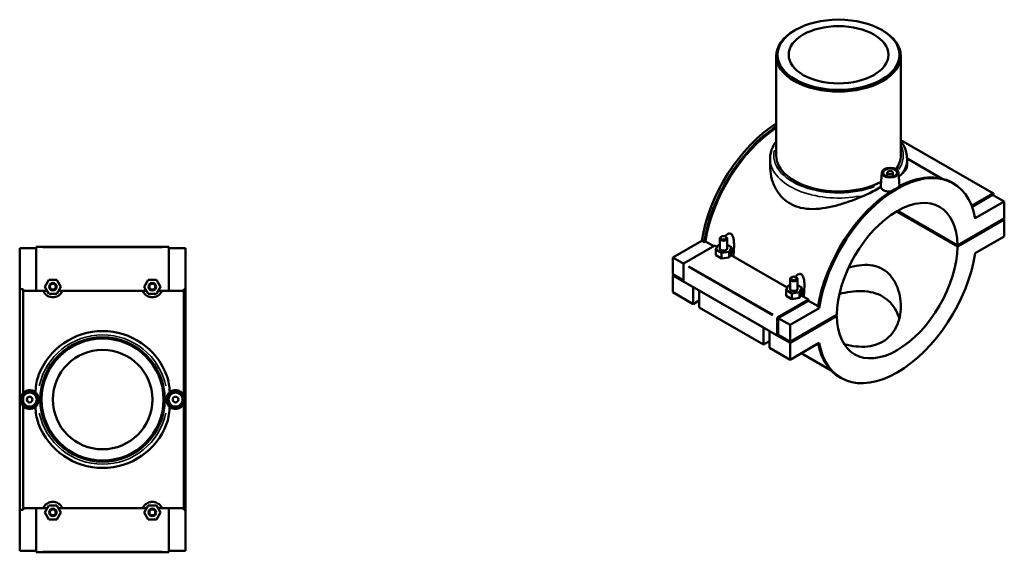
# Model space of a CAD drawing. Header units: inches. Extents: x -2.6 to 41.2, y -3 to 40.9.
# Tile 6 of 6: x 13.6 to 41.2, y 25.9 to 40.9. Entities that reach past the tile are written whole.
import ezdxf

# ---------------------------------------------------------------- set-up
doc = ezdxf.new("R2010")
doc.units = ezdxf.units.IN
doc.header["$MEASUREMENT"] = 0
doc.layers.add('Visible (ANSI)', color=7, linetype='Continuous', lineweight=50)
doc.layers.add('Visible Narrow (ANSI)', color=7, linetype='Continuous', lineweight=35)

msp = doc.modelspace()

# ---------------------------------------------------------------- linework, layer by layer
at = {"layer": 'Visible (ANSI)'}
for p, q in [((35.324, 40.601), (35.3, 40.586)), ((37.754, 40.601), (37.778, 40.586)), ((34.793, 39.878), (34.793, 37.077)), ((38.285, 39.878), (38.285, 37.077)), ((38.285, 37.511), (40.883, 36.015)), ((34.618, 36.991), (34.618, 36.798)), ((39.431, 36.434), (38.46, 36.993)), ((38.46, 36.991), (38.46, 36.798)), ((37.75, 36.602), (37.726, 36.24)), ((37.907, 36.597), (37.907, 36.493)), ((38.064, 36.597), (38.064, 36.493)), ((38.222, 36.602), (38.246, 36.221)), ((39.757, 36.299), (39.724, 36.318)), ((40.274, 35.669), (40.873, 36.014)), ((40.859, 35.974), (40.284, 35.642)), ((41.188, 35.785), (40.859, 35.974)), ((40.887, 36.006), (40.887, 35.958)), ((40.373, 35.315), (41.188, 35.785)), ((41.188, 35.785), (41.188, 35.313)), ((39.871, 34.522), (38.163, 35.506)), ((39.871, 34.554), (38.19, 35.522)), ((41.188, 35.313), (39.871, 34.554)), ((41.188, 35.28), (39.871, 34.522)), ((41.188, 35.28), (41.16, 35.297)), ((41.188, 34.808), (41.188, 35.28)), ((33.254, 34.8), (33.237, 34.791)), ((33.371, 34.8), (33.388, 34.791)), ((40.373, 34.339), (41.188, 34.808)), ((31.89, 34.217), (32.704, 34.686)), ((32.205, 34.052), (33.067, 34.548)), ((32.77, 34.648), (32.704, 34.686)), ((32.804, 34.668), (32.77, 34.648)), ((33.039, 34.532), (32.804, 34.668)), ((33.128, 34.513), (33.067, 34.548)), ((33.152, 34.564), (33.093, 34.438)), ((33.206, 34.573), (33.152, 34.564)), ((33.206, 34.472), (33.206, 34.747)), ((33.419, 34.472), (33.419, 34.747)), ((33.532, 34.506), (33.419, 34.571)), ((14.037, 34.478), (13.572, 34.478)), ((13.572, 33.327), (13.572, 34.478)), ((14.037, 34.517), (14.037, 34.498)), ((14.037, 34.517), (17.757, 34.517)), ((14.037, 34.498), (14.037, 33.278)), ((17.757, 34.498), (17.757, 34.517)), ((17.757, 33.278), (17.757, 34.498)), ((18.222, 34.478), (17.757, 34.478)), ((18.222, 33.325), (18.222, 34.478)), ((33.093, 34.438), (33.254, 34.345)), ((33.093, 34.277), (33.093, 34.438)), ((33.254, 34.184), (33.093, 34.277)), ((33.254, 34.345), (33.473, 34.379)), ((33.254, 34.184), (33.254, 34.345)), ((33.473, 34.379), (33.532, 34.506)), ((33.473, 34.218), (33.473, 34.379)), ((33.508, 34.294), (33.473, 34.218)), ((33.532, 34.345), (33.508, 34.294)), ((35.101, 33.377), (33.508, 34.294)), ((33.532, 34.345), (33.532, 34.506)), ((32.195, 34.041), (31.89, 34.217)), ((31.89, 33.745), (31.89, 34.217)), ((32.191, 33.54), (32.191, 34.028)), ((33.473, 34.218), (33.254, 34.184)), ((32.191, 33.572), (31.89, 33.745)), ((31.89, 33.713), (31.918, 33.729)), ((31.89, 33.241), (31.89, 33.713)), ((32.464, 33.382), (31.89, 33.713)), ((14.275, 33.396), (14.388, 33.593)), ((14.388, 33.593), (14.616, 33.593)), ((14.616, 33.593), (14.729, 33.396)), ((17.065, 33.396), (17.178, 33.593)), ((17.178, 33.593), (17.406, 33.593)), ((17.406, 33.593), (17.519, 33.396)), ((34.821, 32.025), (32.191, 33.54)), ((35.125, 33.428), (35.066, 33.302)), ((35.179, 33.437), (35.125, 33.428)), ((35.179, 33.611), (35.179, 33.336)), ((35.227, 33.664), (35.21, 33.655)), ((35.344, 33.664), (35.361, 33.655)), ((35.392, 33.611), (35.392, 33.336)), ((35.505, 33.37), (35.392, 33.435)), ((13.572, 33.327), (13.665, 33.327)), ((13.572, 27.129), (13.572, 33.327)), ((13.665, 30.407), (13.665, 33.327)), ((14.037, 33.278), (13.665, 33.278)), ((14.343, 33.278), (14.037, 33.278)), ((14.388, 33.199), (14.275, 33.396)), ((14.616, 33.199), (14.388, 33.199)), ((14.729, 33.396), (14.616, 33.199)), ((17.133, 33.278), (14.661, 33.278)), ((17.178, 33.199), (17.065, 33.396)), ((17.406, 33.199), (17.178, 33.199)), ((17.519, 33.396), (17.406, 33.199)), ((17.757, 33.278), (17.451, 33.278)), ((18.175, 33.278), (17.757, 33.278)), ((18.175, 33.325), (18.222, 33.325)), ((18.175, 33.325), (18.175, 30.34)), ((18.222, 27.131), (18.222, 33.325)), ((32.464, 32.91), (31.89, 33.241)), ((32.464, 33.382), (32.464, 33.382)), ((32.464, 32.91), (32.464, 33.382)), ((34.437, 32.246), (32.631, 33.286)), ((32.631, 33.286), (32.631, 32.814)), ((32.631, 33.286), (32.631, 33.286)), ((35.066, 33.302), (35.226, 33.209)), ((35.066, 33.141), (35.066, 33.302)), ((35.226, 33.048), (35.066, 33.141)), ((35.226, 33.209), (35.446, 33.243)), ((35.226, 33.048), (35.226, 33.209)), ((35.446, 33.243), (35.505, 33.37)), ((35.446, 33.082), (35.446, 33.243)), ((35.481, 33.158), (35.446, 33.082)), ((35.505, 33.209), (35.481, 33.158)), ((35.698, 33.034), (35.481, 33.158)), ((35.505, 33.209), (35.505, 33.37)), ((32.631, 33.006), (32.464, 32.91)), ((35.698, 33.034), (34.835, 32.537)), ((34.849, 32.513), (35.698, 33.001)), ((35.446, 33.082), (35.226, 33.048)), ((35.698, 33.001), (35.698, 33.034)), ((35.966, 32.847), (35.698, 33.001)), ((34.437, 31.774), (32.631, 32.814)), ((35.178, 32.323), (35.993, 32.793)), ((36.495, 32.61), (35.178, 31.851)), ((35.993, 32.793), (35.96, 32.812)), ((36.495, 32.578), (36.467, 32.594)), ((34.821, 32.513), (34.821, 32.025)), ((35.178, 32.323), (34.849, 32.513)), ((34.849, 32.041), (34.849, 32.513)), ((36.495, 32.578), (35.178, 31.819)), ((35.178, 31.851), (35.178, 32.323)), ((34.437, 31.774), (34.437, 32.246)), ((34.437, 32.246), (34.437, 32.246)), ((35.178, 31.819), (34.604, 32.15)), ((34.604, 32.15), (34.604, 32.15)), ((34.604, 32.15), (34.604, 31.678)), ((34.821, 32.025), (34.849, 32.041)), ((35.178, 31.851), (34.849, 32.041)), ((34.604, 31.87), (34.437, 31.774)), ((35.178, 31.819), (35.178, 31.347)), ((35.178, 31.347), (35.993, 31.817)), ((35.178, 31.347), (34.604, 31.678)), ((36.329, 31.047), (35.493, 31.529)), ((36.609, 30.832), (36.576, 30.851)), ((13.665, 30.164), (13.665, 30.292)), ((18.175, 30.116), (18.175, 27.131)), ((13.665, 27.129), (13.665, 30.049)), ((13.572, 25.978), (13.572, 27.129)), ((13.665, 27.129), (13.572, 27.129)), ((14.037, 27.178), (13.665, 27.178)), ((14.037, 25.958), (14.037, 27.178)), ((14.343, 27.178), (14.037, 27.178)), ((14.388, 27.257), (14.275, 27.06)), ((14.616, 27.257), (14.388, 27.257)), ((14.729, 27.06), (14.616, 27.257)), ((17.133, 27.178), (14.661, 27.178)), ((17.178, 27.257), (17.065, 27.06)), ((17.406, 27.257), (17.178, 27.257)), ((17.519, 27.06), (17.406, 27.257)), ((17.757, 27.178), (17.451, 27.178)), ((18.175, 27.178), (17.757, 27.178)), ((17.757, 27.178), (17.757, 25.958)), ((18.222, 27.131), (18.175, 27.131)), ((18.222, 25.978), (18.222, 27.131)), ((14.275, 27.06), (14.388, 26.863)), ((14.388, 26.863), (14.616, 26.863)), ((14.616, 26.863), (14.729, 27.06)), ((17.065, 27.06), (17.178, 26.863)), ((17.178, 26.863), (17.406, 26.863)), ((17.406, 26.863), (17.519, 27.06)), ((14.037, 25.978), (13.572, 25.978)), ((18.222, 25.978), (17.757, 25.978)), ((14.037, 25.939), (14.037, 25.958)), ((14.037, 25.939), (17.757, 25.939)), ((17.757, 25.958), (17.757, 25.939))]:
    msp.add_line(p, q, dxfattribs=at)
for centre, radius in [((14.502, 33.396), 0.106), ((14.502, 33.396), 0.0827), ((17.292, 33.396), 0.106), ((17.292, 33.396), 0.0827), ((15.897, 30.228), 1.746), ((15.897, 30.228), 1.711), ((15.897, 30.228), 1.397), ((13.851, 30.228), 0.236), ((13.851, 30.228), 0.197), ((17.943, 30.228), 0.236), ((17.943, 30.228), 0.197), ((13.851, 30.228), 0.0787), ((17.943, 30.228), 0.0787), ((14.502, 27.06), 0.106), ((14.502, 27.06), 0.0827), ((17.292, 27.06), 0.106), ((17.292, 27.06), 0.0827)]:
    msp.add_circle(centre, radius, dxfattribs=at)
for centre, radius, start, end in [((15.897, 30.228), 1.921, 20.8282, 159.1718), ((13.851, 30.228), 0.259, 334.4362, 25.5638), ((17.943, 30.228), 0.259, 154.4362, 205.5638), ((15.897, 30.228), 1.921, 200.8282, 339.1718)]:
    msp.add_arc(centre, radius, start, end, dxfattribs=at)
for centre, major_axis in [((36.539, 39.907), (-1.711, 0)), ((36.539, 39.907), (1.397, 0)), ((37.986, 36.597), (-0.236, 0)), ((37.986, 36.597), (0.197, 0)), ((37.986, 36.597), (-0.0787, 0)), ((33.312, 34.767), (-0.0827, 0)), ((35.285, 33.631), (0.0827, 0))]:
    msp.add_ellipse(centre, major_axis=major_axis, ratio=0.575862, dxfattribs=at)
for centre, major_axis, ratio, start_param, end_param in [((36.539, 39.878), (-1.746, 0), 0.575862, 5.50164, 10.206324), ((34.895, 35.459), (-1.575, -2.735), 0.578093, 3.970804, 5.305532), ((34.961, 35.422), (-1.575, -2.735), 0.578093, 4.000331, 5.305532), ((34.961, 35.422), (-1.551, -2.693), 0.578093, 4.00149, 5.302571), ((36.539, 37.077), (-1.746, 0), 0.575862, 0, 2.323843), ((36.539, 37.077), (1.746, 0), 0.575862, 5.891732, 6.283185), ((38.183, 33.566), (1.574, 2.733), 0.578093, 5.686251, 8.447048), ((38.15, 33.585), (1.574, 2.733), 0.578093, 0, 0.747962), ((38.15, 33.585), (1.574, 2.733), 0.578093, 0.818966, 2.163863), ((38.183, 33.566), (1.192, 2.069), 0.578093, 5.504098, 8.629202), ((40.873, 35.998), (0.0098, 0.0171), 0.578093, 5.495853, 7.06665), ((33.312, 34.747), (-0.106, 0), 0.575862, 5.50164, 10.206324), ((38.183, 33.566), (-1.192, -2.069), 0.578093, 5.504098, 8.629202), ((33.312, 34.472), (0.106, 0), 0.575862, 3.141593, 6.283185), ((33.312, 34.279), (0.295, 0), 0.575862, 0.280234, 0.732403), ((38.183, 33.566), (-1.574, -2.733), 0.578093, 5.686251, 8.447048), ((32.205, 34.036), (-0.0098, -0.0171), 0.578093, 3.925057, 5.495853), ((35.285, 33.611), (-0.106, 0), 0.575862, 5.50164, 10.206324), ((35.285, 33.336), (0.106, 0), 0.575862, 3.141593, 6.283185), ((35.285, 33.143), (0.295, 0), 0.575862, 0.280234, 0.732403), ((34.835, 32.521), (0.0098, 0.0171), 0.578093, 0.783464, 2.354261), ((38.15, 33.585), (-1.574, -2.733), 0.578093, 5.701229, 6.283185)]:
    msp.add_ellipse(centre, major_axis=major_axis, ratio=ratio, start_param=start_param, end_param=end_param, dxfattribs=at)
for points, knots in [([(34.618, 36.991), (34.618, 37.047), (34.625, 37.102), (34.651, 37.211), (34.67, 37.265), (34.72, 37.369), (34.751, 37.419), (34.789, 37.47), (34.791, 37.473), (34.793, 37.475)], [2.3561945, 2.3561945, 2.3561945, 2.3561945, 2.4917322, 2.4917322, 2.6272698, 2.6272698, 2.7628075, 2.7628075, 2.7698511, 2.7698511, 2.7698511, 2.7698511]), ([(38.285, 37.475), (38.32, 37.429), (38.351, 37.381), (38.431, 37.223), (38.46, 37.107), (38.46, 36.991)], [5.0841306, 5.0841306, 5.0841306, 5.0841306, 5.2140041, 5.2140041, 5.4977871, 5.4977871, 5.4977871, 5.4977871]), ([(35.181, 35.728), (35.092, 35.779), (35.011, 35.844), (34.869, 35.998), (34.809, 36.087), (34.712, 36.279), (34.676, 36.382), (34.629, 36.591), (34.618, 36.697), (34.618, 36.798)], [0, 0, 0, 0, 0.953733, 0.953733, 1.907467, 1.907467, 2.8612, 2.8612, 3.814934, 3.814934, 3.814934, 3.814934]), ([(38.46, 36.798), (38.46, 36.763), (38.449, 36.727), (38.402, 36.648), (38.366, 36.606), (38.309, 36.554), (38.3, 36.546), (38.291, 36.538)], [19.017673, 19.017673, 19.017673, 19.017673, 19.964282, 19.964282, 20.910891, 20.910891, 21.074946, 21.074946, 21.074946, 21.074946]), ([(38.291, 36.538), (38.285, 36.533), (38.278, 36.528), (38.258, 36.512), (38.244, 36.502), (38.229, 36.491)], [3.39524341, 3.39524341, 3.39524341, 3.39524341, 3.42837104, 3.42837104, 3.48807259, 3.48807259, 3.48807259, 3.48807259]), ([(37.727, 36.198), (37.716, 36.191), (37.704, 36.185), (37.635, 36.144), (37.575, 36.109), (37.446, 36.039), (37.383, 36.008), (37.325, 35.982)], [1.72243, 1.72243, 1.72243, 1.72243, 1.7743646, 1.7743646, 2.0416039, 2.0416039, 2.3219477, 2.3219477, 2.3219477, 2.3219477]), ([(37.726, 36.24), (37.726, 36.228), (37.726, 36.215), (37.727, 36.201), (37.727, 36.199), (37.727, 36.198)], [2.4679379, 2.4679379, 2.4679379, 2.4679379, 2.5671858, 2.5671858, 2.5789278, 2.5789278, 2.5789278, 2.5789278]), ([(37.801, 36.105), (37.778, 36.118), (37.758, 36.136), (37.739, 36.163), (37.735, 36.172), (37.732, 36.18)], [0, 0, 0, 0, 0.2495978, 0.2495978, 0.3533057, 0.3533057, 0.3533057, 0.3533057]), ([(38.071, 36.116), (38.075, 36.117), (38.08, 36.119), (38.116, 36.128), (38.145, 36.14), (38.191, 36.167), (38.211, 36.183), (38.226, 36.203), (38.228, 36.205), (38.229, 36.208)], [0.7072446, 0.7072446, 0.7072446, 0.7072446, 0.7416208, 0.7416208, 0.9887463, 0.9887463, 1.2358717, 1.2358717, 1.2702479, 1.2702479, 1.2702479, 1.2702479]), ([(37.325, 35.982), (37.305, 35.973), (37.285, 35.964), (37.146, 35.904), (37.023, 35.854), (36.779, 35.765), (36.656, 35.725), (36.421, 35.659), (36.298, 35.63), (36.054, 35.589), (35.932, 35.577), (35.696, 35.576), (35.582, 35.588), (35.368, 35.638), (35.269, 35.677), (35.181, 35.728)], [24.533271, 24.533271, 24.533271, 24.533271, 24.697326, 24.697326, 25.643935, 25.643935, 26.590544, 26.590544, 27.544278, 27.544278, 28.498011, 28.498011, 29.451744, 29.451744, 30.405478, 30.405478, 30.405478, 30.405478]), ([(37.992, 36.066), (37.99, 36.066), (37.988, 36.066), (37.953, 36.065), (37.918, 36.067), (37.854, 36.081), (37.824, 36.092), (37.801, 36.105)], [3.4776455, 3.4776455, 3.4776455, 3.4776455, 3.4933567, 3.4933567, 3.7429545, 3.7429545, 3.9925523, 3.9925523, 3.9925523, 3.9925523]), ([(33.358, 34.807), (33.371, 34.823), (33.385, 34.839), (33.417, 34.867), (33.437, 34.88), (33.469, 34.89), (33.48, 34.891), (33.501, 34.889), (33.511, 34.886), (33.531, 34.874), (33.54, 34.866), (33.556, 34.847), (33.563, 34.835), (33.581, 34.797), (33.589, 34.768), (33.602, 34.703), (33.605, 34.665), (33.608, 34.591), (33.608, 34.554), (33.605, 34.441), (33.599, 34.366), (33.592, 34.277), (33.591, 34.262), (33.59, 34.247)], [2.128981, 2.128981, 2.128981, 2.128981, 2.32478, 2.32478, 2.539264, 2.539264, 2.646506, 2.646506, 2.753749, 2.753749, 2.860991, 2.860991, 2.968233, 2.968233, 3.182717, 3.182717, 3.473315, 3.473315, 3.763912, 3.763912, 4.345107, 4.345107, 4.459841, 4.459841, 4.459841, 4.459841]), ([(36.82, 33.934), (36.836, 33.938), (36.852, 33.942), (36.978, 33.973), (37.088, 33.993), (37.301, 34.01), (37.405, 34.007), (37.6, 33.972), (37.691, 33.94), (37.856, 33.845), (37.931, 33.781), (38.06, 33.63), (38.114, 33.542), (38.201, 33.352), (38.233, 33.25), (38.275, 33.045), (38.285, 32.941), (38.285, 32.744), (38.275, 32.644), (38.233, 32.448), (38.201, 32.353), (38.114, 32.176), (38.059, 32.095), (37.929, 31.955), (37.855, 31.896), (37.693, 31.803), (37.602, 31.767), (37.406, 31.72), (37.302, 31.709), (37.086, 31.711), (36.975, 31.723), (36.808, 31.757), (36.751, 31.771), (36.695, 31.787)], [11.29583, 11.29583, 11.29583, 11.29583, 11.421336, 11.421336, 12.309844, 12.309844, 13.198352, 13.198352, 14.086861, 14.086861, 14.975369, 14.975369, 15.863877, 15.863877, 16.752385, 16.752385, 17.640894, 17.640894, 18.513243, 18.513243, 19.385592, 19.385592, 20.257942, 20.257942, 21.130291, 21.130291, 22.00264, 22.00264, 22.87499, 22.87499, 23.747339, 23.747339, 24.19713, 24.19713, 24.19713, 24.19713]), ([(35.331, 33.671), (35.343, 33.687), (35.357, 33.703), (35.39, 33.731), (35.41, 33.744), (35.442, 33.754), (35.452, 33.755), (35.474, 33.753), (35.484, 33.75), (35.504, 33.738), (35.513, 33.73), (35.529, 33.711), (35.536, 33.699), (35.554, 33.661), (35.562, 33.632), (35.574, 33.567), (35.578, 33.529), (35.581, 33.455), (35.581, 33.417), (35.578, 33.305), (35.572, 33.23), (35.565, 33.141), (35.564, 33.126), (35.563, 33.111)], [2.128981, 2.128981, 2.128981, 2.128981, 2.32478, 2.32478, 2.539264, 2.539264, 2.646506, 2.646506, 2.753749, 2.753749, 2.860991, 2.860991, 2.968233, 2.968233, 3.182717, 3.182717, 3.473315, 3.473315, 3.763912, 3.763912, 4.345107, 4.345107, 4.459841, 4.459841, 4.459841, 4.459841]), ([(14.772, 33.278), (14.77, 33.273), (14.768, 33.267), (14.756, 33.244), (14.743, 33.224), (14.715, 33.191), (14.704, 33.18), (14.677, 33.157), (14.661, 33.146), (14.624, 33.126), (14.604, 33.118), (14.569, 33.108), (14.556, 33.105), (14.53, 33.102), (14.516, 33.101), (14.488, 33.101), (14.474, 33.102), (14.448, 33.105), (14.435, 33.108), (14.4, 33.118), (14.38, 33.126), (14.343, 33.146), (14.327, 33.157), (14.3, 33.18), (14.289, 33.191), (14.26, 33.224), (14.248, 33.244), (14.236, 33.267), (14.233, 33.273), (14.231, 33.278)], [0.967271, 0.967271, 0.967271, 0.967271, 1.16239, 1.16239, 1.743585, 1.743585, 2.034182, 2.034182, 2.32478, 2.32478, 2.539264, 2.539264, 2.646506, 2.646506, 2.753749, 2.753749, 2.860991, 2.860991, 2.968233, 2.968233, 3.182717, 3.182717, 3.473315, 3.473315, 3.763912, 3.763912, 4.345107, 4.345107, 4.540227, 4.540227, 4.540227, 4.540227]), ([(17.562, 33.278), (17.56, 33.273), (17.558, 33.267), (17.546, 33.244), (17.533, 33.224), (17.505, 33.191), (17.494, 33.18), (17.467, 33.157), (17.451, 33.146), (17.414, 33.126), (17.394, 33.118), (17.359, 33.108), (17.346, 33.105), (17.32, 33.102), (17.306, 33.101), (17.278, 33.101), (17.264, 33.102), (17.238, 33.105), (17.225, 33.108), (17.19, 33.118), (17.17, 33.126), (17.133, 33.146), (17.117, 33.157), (17.09, 33.18), (17.079, 33.191), (17.05, 33.224), (17.038, 33.244), (17.026, 33.267), (17.023, 33.273), (17.021, 33.278)], [0.967271, 0.967271, 0.967271, 0.967271, 1.16239, 1.16239, 1.743585, 1.743585, 2.034182, 2.034182, 2.32478, 2.32478, 2.539264, 2.539264, 2.646506, 2.646506, 2.753749, 2.753749, 2.860991, 2.860991, 2.968233, 2.968233, 3.182717, 3.182717, 3.473315, 3.473315, 3.763912, 3.763912, 4.345107, 4.345107, 4.540227, 4.540227, 4.540227, 4.540227]), ([(38.243, 32.496), (38.222, 32.573), (38.192, 32.649), (38.111, 32.804), (38.056, 32.882), (37.927, 33.018), (37.853, 33.076), (37.694, 33.168), (37.604, 33.204), (37.411, 33.254), (37.307, 33.267), (37.093, 33.273), (36.981, 33.266), (36.768, 33.237), (36.665, 33.217), (36.565, 33.193)], [11.276661, 11.276661, 11.276661, 11.276661, 12.005077, 12.005077, 12.864889, 12.864889, 13.724701, 13.724701, 14.584513, 14.584513, 15.444325, 15.444325, 16.304137, 16.304137, 17.094516, 17.094516, 17.094516, 17.094516]), ([(14.013, 30.432), (14.014, 30.447), (14.015, 30.462), (14.021, 30.554), (14.03, 30.63), (14.059, 30.783), (14.079, 30.852), (14.102, 30.911)], [1.72243, 1.72243, 1.72243, 1.72243, 1.7743646, 1.7743646, 2.0416039, 2.0416039, 2.3219477, 2.3219477, 2.3219477, 2.3219477]), ([(17.692, 30.911), (17.697, 30.897), (17.703, 30.882), (17.749, 30.743), (17.772, 30.605), (17.78, 30.432)], [3.3952434, 3.3952434, 3.3952434, 3.3952434, 3.428371, 3.428371, 3.6981536, 3.6981536, 3.6981536, 3.6981536]), ([(13.665, 30.407), (13.643, 30.385), (13.625, 30.357), (13.599, 30.295), (13.593, 30.26), (13.593, 30.196), (13.599, 30.161), (13.625, 30.099), (13.643, 30.071), (13.665, 30.049)], [0.5071656, 0.5071656, 0.5071656, 0.5071656, 0.7414306, 0.7414306, 0.9884927, 0.9884927, 1.2355547, 1.2355547, 1.4698197, 1.4698197, 1.4698197, 1.4698197]), ([(13.665, 30.411), (13.665, 30.411), (13.666, 30.412), (13.69, 30.436), (13.719, 30.456), (13.783, 30.482), (13.818, 30.489), (13.884, 30.489), (13.919, 30.482), (13.964, 30.463), (13.977, 30.457), (13.989, 30.449)], [1.4907348, 1.4907348, 1.4907348, 1.4907348, 1.4970806, 1.4970806, 1.7466784, 1.7466784, 1.9962762, 1.9962762, 2.2458739, 2.2458739, 2.3495819, 2.3495819, 2.3495819, 2.3495819]), ([(14.084, 30.34), (14.084, 30.341), (14.083, 30.342), (14.071, 30.366), (14.058, 30.385), (14.034, 30.413), (14.024, 30.422), (14.015, 30.43), (14.014, 30.431), (14.013, 30.432)], [2.3017033, 2.3017033, 2.3017033, 2.3017033, 2.3099386, 2.3099386, 2.4550524, 2.4550524, 2.5671858, 2.5671858, 2.5789278, 2.5789278, 2.5789278, 2.5789278]), ([(17.78, 30.432), (17.774, 30.426), (17.767, 30.42), (17.749, 30.401), (17.738, 30.387), (17.721, 30.361), (17.715, 30.351), (17.709, 30.34)], [1.6132368, 1.6132368, 1.6132368, 1.6132368, 1.6977763, 1.6977763, 1.8120695, 1.8120695, 1.8820169, 1.8820169, 1.8820169, 1.8820169]), ([(17.805, 30.449), (17.817, 30.457), (17.83, 30.463), (17.875, 30.482), (17.91, 30.489), (17.976, 30.489), (18.011, 30.482), (18.075, 30.456), (18.104, 30.436), (18.146, 30.394), (18.163, 30.371), (18.175, 30.345)], [1.64297, 1.64297, 1.64297, 1.64297, 1.746678, 1.746678, 1.996276, 1.996276, 2.245874, 2.245874, 2.495472, 2.495472, 2.698301, 2.698301, 2.698301, 2.698301]), ([(14.013, 30.024), (14.02, 30.03), (14.027, 30.036), (14.045, 30.055), (14.056, 30.069), (14.073, 30.095), (14.079, 30.105), (14.084, 30.116)], [1.6132368, 1.6132368, 1.6132368, 1.6132368, 1.6977763, 1.6977763, 1.8120695, 1.8120695, 1.8820169, 1.8820169, 1.8820169, 1.8820169]), ([(17.709, 30.116), (17.71, 30.115), (17.711, 30.114), (17.722, 30.09), (17.736, 30.071), (17.76, 30.043), (17.769, 30.034), (17.779, 30.026), (17.779, 30.025), (17.78, 30.024)], [2.3017033, 2.3017033, 2.3017033, 2.3017033, 2.3099386, 2.3099386, 2.4550524, 2.4550524, 2.5671858, 2.5671858, 2.5789278, 2.5789278, 2.5789278, 2.5789278]), ([(18.175, 30.11), (18.163, 30.085), (18.146, 30.062), (18.104, 30.02), (18.075, 30), (18.011, 29.974), (17.976, 29.967), (17.943, 29.967)], [3.2905278, 3.2905278, 3.2905278, 3.2905278, 3.4933567, 3.4933567, 3.7429545, 3.7429545, 3.9925523, 3.9925523, 3.9925523, 3.9925523]), ([(18.175, 30.116), (18.177, 30.12), (18.179, 30.125), (18.194, 30.161), (18.201, 30.196), (18.201, 30.26), (18.194, 30.295), (18.179, 30.331), (18.177, 30.336), (18.175, 30.34)], [0.7072446, 0.7072446, 0.7072446, 0.7072446, 0.7416208, 0.7416208, 0.9887463, 0.9887463, 1.2358717, 1.2358717, 1.2702479, 1.2702479, 1.2702479, 1.2702479]), ([(13.851, 29.967), (13.818, 29.967), (13.783, 29.974), (13.719, 30), (13.69, 30.02), (13.666, 30.044), (13.665, 30.045), (13.665, 30.045)], [0, 0, 0, 0, 0.2495978, 0.2495978, 0.4991956, 0.4991956, 0.5055414, 0.5055414, 0.5055414, 0.5055414]), ([(13.989, 30.007), (13.977, 29.999), (13.964, 29.992), (13.919, 29.974), (13.884, 29.967), (13.851, 29.967)], [3.6392466, 3.6392466, 3.6392466, 3.6392466, 3.7429545, 3.7429545, 3.9925523, 3.9925523, 3.9925523, 3.9925523]), ([(14.102, 29.545), (14.096, 29.559), (14.091, 29.574), (14.045, 29.713), (14.022, 29.851), (14.013, 30.024)], [3.3952434, 3.3952434, 3.3952434, 3.3952434, 3.428371, 3.428371, 3.6981536, 3.6981536, 3.6981536, 3.6981536]), ([(17.78, 30.024), (17.78, 30.009), (17.779, 29.994), (17.773, 29.902), (17.764, 29.826), (17.734, 29.673), (17.715, 29.604), (17.692, 29.545)], [1.72243, 1.72243, 1.72243, 1.72243, 1.7743646, 1.7743646, 2.0416039, 2.0416039, 2.3219477, 2.3219477, 2.3219477, 2.3219477]), ([(17.943, 29.967), (17.91, 29.967), (17.875, 29.974), (17.83, 29.992), (17.817, 29.999), (17.805, 30.007)], [0, 0, 0, 0, 0.2495978, 0.2495978, 0.3533057, 0.3533057, 0.3533057, 0.3533057]), ([(14.231, 27.178), (14.233, 27.183), (14.236, 27.189), (14.248, 27.212), (14.26, 27.232), (14.289, 27.265), (14.3, 27.276), (14.327, 27.299), (14.343, 27.31), (14.38, 27.329), (14.4, 27.338), (14.435, 27.348), (14.448, 27.35), (14.474, 27.354), (14.488, 27.355), (14.516, 27.355), (14.53, 27.354), (14.556, 27.35), (14.569, 27.348), (14.604, 27.338), (14.624, 27.329), (14.661, 27.31), (14.677, 27.299), (14.704, 27.276), (14.715, 27.265), (14.743, 27.232), (14.756, 27.212), (14.768, 27.189), (14.77, 27.183), (14.772, 27.178)], [0.967271, 0.967271, 0.967271, 0.967271, 1.16239, 1.16239, 1.743585, 1.743585, 2.034182, 2.034182, 2.32478, 2.32478, 2.539264, 2.539264, 2.646506, 2.646506, 2.753749, 2.753749, 2.860991, 2.860991, 2.968233, 2.968233, 3.182717, 3.182717, 3.473315, 3.473315, 3.763912, 3.763912, 4.345107, 4.345107, 4.540227, 4.540227, 4.540227, 4.540227]), ([(17.021, 27.178), (17.023, 27.183), (17.026, 27.189), (17.038, 27.212), (17.05, 27.232), (17.079, 27.265), (17.09, 27.276), (17.117, 27.299), (17.133, 27.31), (17.17, 27.329), (17.19, 27.338), (17.225, 27.348), (17.238, 27.35), (17.264, 27.354), (17.278, 27.355), (17.306, 27.355), (17.32, 27.354), (17.346, 27.35), (17.359, 27.348), (17.394, 27.338), (17.414, 27.329), (17.451, 27.31), (17.467, 27.299), (17.494, 27.276), (17.505, 27.265), (17.533, 27.232), (17.546, 27.212), (17.558, 27.189), (17.56, 27.183), (17.562, 27.178)], [0.967271, 0.967271, 0.967271, 0.967271, 1.16239, 1.16239, 1.743585, 1.743585, 2.034182, 2.034182, 2.32478, 2.32478, 2.539264, 2.539264, 2.646506, 2.646506, 2.753749, 2.753749, 2.860991, 2.860991, 2.968233, 2.968233, 3.182717, 3.182717, 3.473315, 3.473315, 3.763912, 3.763912, 4.345107, 4.345107, 4.540227, 4.540227, 4.540227, 4.540227])]:
    msp.add_open_spline(points, degree=3, knots=knots, dxfattribs=at)
for points in [[(37.732, 36.18), (37.729, 36.186), (37.728, 36.192), (37.727, 36.198)], [(38.246, 36.221), (38.246, 36.22), (38.246, 36.218), (38.246, 36.217)], [(13.989, 30.449), (13.997, 30.444), (14.006, 30.438), (14.013, 30.432)], [(17.78, 30.432), (17.788, 30.438), (17.796, 30.444), (17.805, 30.449)], [(14.013, 30.024), (14.006, 30.018), (13.997, 30.012), (13.989, 30.007)], [(17.805, 30.007), (17.796, 30.012), (17.788, 30.018), (17.78, 30.024)]]:
    msp.add_open_spline(points, degree=3, dxfattribs=at)
at = {"layer": 'Visible Narrow (ANSI)'}
for p, q in [((40.744, 36.089), (38.414, 37.43)), ((17.571, 34.498), (14.223, 34.498)), ((34.704, 32.613), (32.336, 33.976)), ((32.322, 33.952), (34.69, 32.589)), ((17.571, 25.958), (14.223, 25.958))]:
    msp.add_line(p, q, dxfattribs=at)
for start, end in [(12.1742, 167.8258), (192.1742, 347.8258)]:
    msp.add_arc((15.897, 30.228), 1.816, start, end, dxfattribs=at)
for centre, major_axis, start_param, end_param in [((36.539, 37.077), (1.816, 0), 5.901958, 6.526723), ((36.539, 37.077), (-1.816, 0), 6.133138, 8.440736), ((36.539, 36.991), (-1.921, 0), 0.099634, 1.89304), ((36.539, 36.991), (1.921, 0), 5.882402, 6.262091)]:
    msp.add_ellipse(centre, major_axis=major_axis, ratio=0.575862, start_param=start_param, end_param=end_param, dxfattribs=at)

doc.saveas('drawing.dxf')
